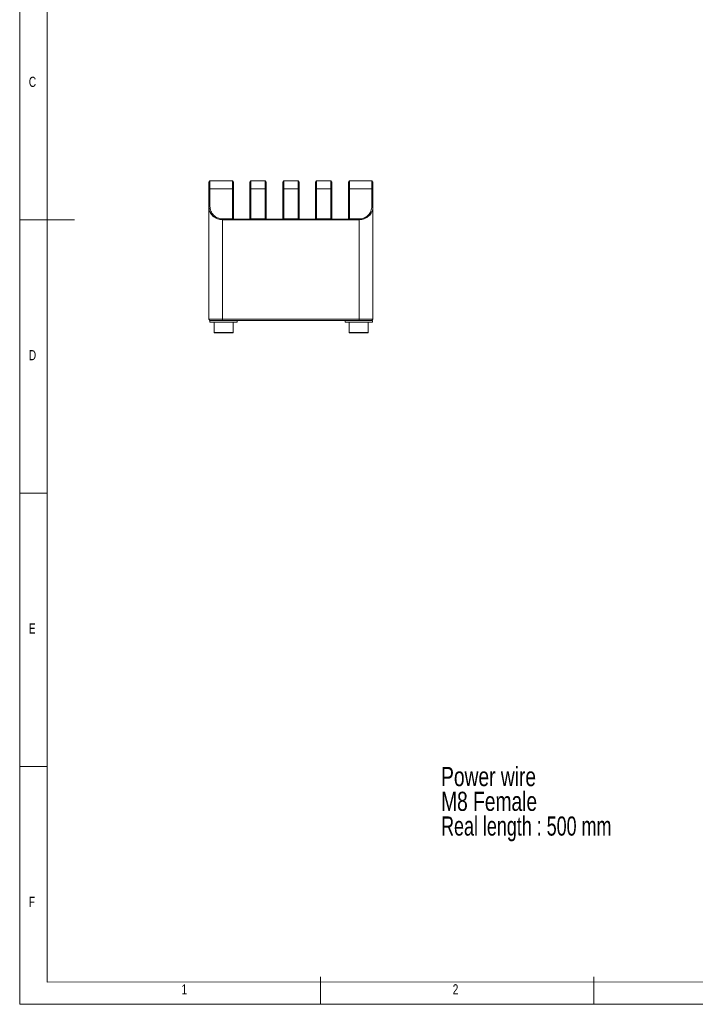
# Model space of a CAD drawing. Header units: millimetres. Extents: x 5 to 415, y 5 to 292.
# Tile 1 of 9: x 5 to 129, y 5 to 185. Entities that reach past the tile are written whole.
import ezdxf

# ---------------------------------------------------------------- set-up
doc = ezdxf.new("R2010")
doc.units = ezdxf.units.MM
doc.styles.add('SLDTEXTSTYLE0', font='TXT', dxfattribs={"width": 0.75})
doc.styles.add('SLDTEXTSTYLE4', font='TXT', dxfattribs={"width": 0.7})

# ---------------------------------------------------------------- blocks, each defined once
blk = doc.blocks.new('SW_NOTE_1')
at = {"color": 0, "linetype": 'Continuous', "lineweight": 0, "char_height": 3.5, "attachment_point": 1}
for s, insert, style in [('Power wire', (-47.84, 10.79), 'SLDTEXTSTYLE0'), ('M8 Female', (-47.84, 6.26), 'SLDTEXTSTYLE0'), ('Real length : 500 mm', (-47.84, 1.74), 'SLDTEXTSTYLE4')]:
    blk.add_mtext(s, dxfattribs=dict(at, insert=insert, style=style))

msp = doc.modelspace()

# ---------------------------------------------------------------- linework, layer by layer
at = {"color": 7, "linetype": 'Continuous', "lineweight": 0}
for p, q in [((5, 292), (5, 5)), ((10, 287), (10, 9.036)), ((5, 148.5), (15, 148.5)), ((5, 98.5), (10, 98.5)), ((10, 48.5), (5, 48.5)), ((10, 9.036), (257.428, 9.214)), ((60, 5), (60, 10)), ((110, 10), (110, 5)), ((5, 5), (415, 5))]:
    msp.add_line(p, q, dxfattribs=at)
at = {"color": 7, "linetype": 'Continuous', "lineweight": 15}
for p, q in [((39.787, 155.605), (39.587, 155.405)), ((39.587, 153.999), (39.587, 155.405)), ((39.787, 155.605), (39.787, 154.141)), ((39.787, 155.605), (43.887, 155.605)), ((43.887, 154.141), (43.887, 155.605)), ((44.087, 155.405), (43.887, 155.605)), ((44.087, 155.405), (44.087, 153.999)), ((47.087, 155.405), (47.287, 155.605)), ((47.087, 153.999), (47.087, 155.405)), ((47.287, 155.605), (47.287, 154.141)), ((47.287, 155.605), (49.887, 155.605)), ((49.887, 154.141), (49.887, 155.605)), ((49.887, 155.605), (50.087, 155.405)), ((50.087, 155.405), (50.087, 153.999)), ((53.287, 155.605), (53.087, 155.405)), ((53.087, 153.999), (53.087, 155.405)), ((53.287, 155.605), (53.287, 154.141)), ((53.287, 155.605), (55.887, 155.605)), ((55.887, 154.141), (55.887, 155.605)), ((56.087, 155.405), (55.887, 155.605)), ((56.087, 155.405), (56.087, 153.999)), ((59.087, 155.405), (59.287, 155.605)), ((59.087, 153.999), (59.087, 155.405)), ((59.287, 155.605), (59.287, 154.141)), ((59.287, 155.605), (61.887, 155.605)), ((61.887, 154.141), (61.887, 155.605)), ((61.887, 155.605), (62.087, 155.405)), ((62.087, 155.405), (62.087, 153.999)), ((65.087, 155.405), (65.287, 155.605)), ((65.087, 153.999), (65.087, 155.405)), ((65.287, 155.605), (65.287, 154.141)), ((65.287, 155.605), (69.387, 155.605)), ((69.387, 154.141), (69.387, 155.605)), ((69.587, 155.405), (69.387, 155.605)), ((69.587, 155.405), (69.587, 153.999)), ((39.787, 154.141), (39.587, 153.999)), ((39.587, 150.822), (39.587, 153.999)), ((43.887, 154.141), (39.787, 154.141)), ((39.787, 154.141), (39.787, 150.964)), ((43.887, 148.664), (43.887, 154.141)), ((44.087, 153.999), (43.887, 154.141)), ((44.087, 153.999), (44.087, 148.605)), ((47.087, 153.999), (47.287, 154.141)), ((47.087, 148.605), (47.087, 153.999)), ((47.287, 154.141), (47.287, 148.664)), ((49.887, 154.141), (47.287, 154.141)), ((49.887, 154.141), (50.087, 153.999)), ((49.887, 148.664), (49.887, 154.141)), ((50.087, 153.999), (50.087, 148.605)), ((53.287, 154.141), (53.087, 153.999)), ((53.087, 148.605), (53.087, 153.999)), ((53.287, 154.141), (53.287, 148.664)), ((55.887, 154.141), (53.287, 154.141)), ((56.087, 153.999), (55.887, 154.141)), ((55.887, 148.664), (55.887, 154.141)), ((56.087, 153.999), (56.087, 148.605)), ((59.087, 153.999), (59.287, 154.141)), ((59.087, 148.605), (59.087, 153.999)), ((59.287, 154.141), (59.287, 148.664)), ((61.887, 154.141), (59.287, 154.141)), ((61.887, 154.141), (62.087, 153.999)), ((61.887, 148.664), (61.887, 154.141)), ((62.087, 153.999), (62.087, 148.605)), ((65.087, 153.999), (65.287, 154.141)), ((65.087, 148.605), (65.087, 153.999)), ((69.387, 154.141), (65.287, 154.141)), ((65.287, 154.141), (65.287, 148.664)), ((69.387, 150.964), (69.387, 154.141)), ((69.587, 153.999), (69.387, 154.141)), ((69.587, 153.999), (69.587, 150.822)), ((39.587, 130.305), (39.587, 150.822)), ((69.587, 150.822), (69.587, 130.305)), ((42.087, 148.664), (43.887, 148.664)), ((67.087, 148.522), (42.087, 148.522)), ((42.087, 148.522), (42.087, 130.305)), ((43.887, 148.664), (43.911, 148.605)), ((43.911, 148.605), (47.262, 148.605)), ((47.262, 148.605), (47.287, 148.664)), ((47.287, 148.664), (49.887, 148.664)), ((49.887, 148.664), (49.911, 148.605)), ((49.911, 148.605), (53.262, 148.605)), ((53.262, 148.605), (53.287, 148.664)), ((53.287, 148.664), (55.887, 148.664)), ((55.887, 148.664), (55.911, 148.605)), ((55.911, 148.605), (59.262, 148.605)), ((59.262, 148.605), (59.287, 148.664)), ((59.287, 148.664), (61.887, 148.664)), ((61.887, 148.664), (61.911, 148.605)), ((61.911, 148.605), (65.262, 148.605)), ((65.262, 148.605), (65.287, 148.664)), ((65.287, 148.664), (67.087, 148.664)), ((67.087, 130.305), (67.087, 148.522)), ((39.587, 130.305), (42.087, 130.305)), ((39.787, 130.105), (39.587, 130.305)), ((42.087, 130.105), (39.787, 130.105)), ((44.787, 129.805), (39.787, 129.805)), ((42.087, 130.305), (67.087, 130.305)), ((42.087, 130.105), (42.087, 130.305)), ((67.087, 130.105), (42.087, 130.105)), ((69.487, 129.805), (64.487, 129.805)), ((67.087, 130.305), (69.587, 130.305)), ((67.087, 130.105), (67.087, 130.305)), ((68.956, 130.105), (67.087, 130.105)), ((69.487, 130.105), (68.956, 130.105)), ((69.387, 130.105), (69.587, 130.305)), ((40.537, 127.905), (44.037, 127.905)), ((65.237, 127.905), (68.737, 127.905)), ((43.937, 127.805), (40.637, 127.805)), ((68.637, 127.805), (65.337, 127.805))]:
    msp.add_line(p, q, dxfattribs=at)
for centre, start, end in [((40.637, 127.905), 180, 270), ((43.937, 127.905), 270, 0), ((65.337, 127.905), 180, 270), ((68.637, 127.905), 270, 0)]:
    msp.add_arc(centre, 0.1, start, end, dxfattribs=at)
for points in [[(39.787, 150.964), (39.587, 150.822)], [(69.587, 150.822), (69.387, 150.964)], [(42.087, 148.663), (42.087, 148.522)], [(67.087, 148.522), (67.087, 148.664)], [(39.787, 130.105), (39.787, 129.805)], [(40.537, 129.805), (40.537, 127.905)], [(44.037, 127.905), (44.037, 129.805)], [(44.787, 129.805), (44.787, 130.105)], [(64.487, 130.105), (64.487, 129.805)], [(65.237, 129.805), (65.237, 127.905)], [(68.737, 127.905), (68.737, 129.805)], [(69.487, 129.805), (69.487, 130.105)]]:
    msp.add_open_spline(points, degree=1, dxfattribs=at)
for points, knots in [([(42.087, 148.522), (41.929, 148.531), (41.604, 148.548), (41.133, 148.684), (40.77, 148.858), (40.503, 149.038), (40.282, 149.221), (40.045, 149.482), (39.813, 149.844), (39.626, 150.298), (39.6, 150.639), (39.587, 150.822)], [0, 0, 0, 0, 0.1015055, 0.2089605, 0.3249916, 0.3869861, 0.4518672, 0.5504319, 0.6745068, 0.8243229, 1, 1, 1, 1]), ([(39.787, 150.964), (39.819, 150.67), (39.881, 150.104), (40.299, 149.462), (40.764, 149.063), (41.16, 148.847), (41.59, 148.699), (41.895, 148.675), (42.043, 148.664)], [0, 0, 0, 0, 0.2863205, 0.5529685, 0.6744169, 0.7891878, 0.8970508, 1, 1, 1, 1]), ([(67.087, 148.664), (67.237, 148.67), (67.548, 148.682), (67.985, 148.829), (68.384, 149.049), (68.854, 149.449), (69.299, 150.092), (69.356, 150.665), (69.387, 150.964)], [0, 0, 0, 0, 0.1025691, 0.2113119, 0.3243824, 0.4471776, 0.7124521, 1, 1, 1, 1]), ([(69.587, 150.822), (69.58, 150.697), (69.569, 150.472), (69.491, 150.177), (69.372, 149.867), (69.181, 149.542), (68.864, 149.187), (68.476, 148.894), (68.025, 148.676), (67.557, 148.54), (67.239, 148.528), (67.087, 148.522)], [0, 0, 0, 0, 0.119912, 0.2145385, 0.2838787, 0.4238823, 0.5478686, 0.6783199, 0.7956113, 0.9018831, 1, 1, 1, 1])]:
    msp.add_open_spline(points, degree=3, knots=knots, dxfattribs=at)

# ---------------------------------------------------------------- block references
at = {"color": 7, "linetype": 'Continuous', "lineweight": 0}
msp.add_blockref('SW_NOTE_1', (129.886, 37.62), dxfattribs=at)

# ---------------------------------------------------------------- texts
at = {"color": 7, "linetype": 'Continuous', "lineweight": 0, "char_height": 1.852, "attachment_point": 1, "style": 'SLDTEXTSTYLE0'}
for s, insert in [('C', (6.667, 174.668)), ('D', (6.667, 124.668)), ('E', (6.667, 74.668)), ('F', (6.667, 24.668)), ('1', (34.583, 8.668)), ('2', (84.167, 8.668))]:
    msp.add_mtext(s, dxfattribs=dict(at, insert=insert))

doc.saveas('drawing.dxf')
